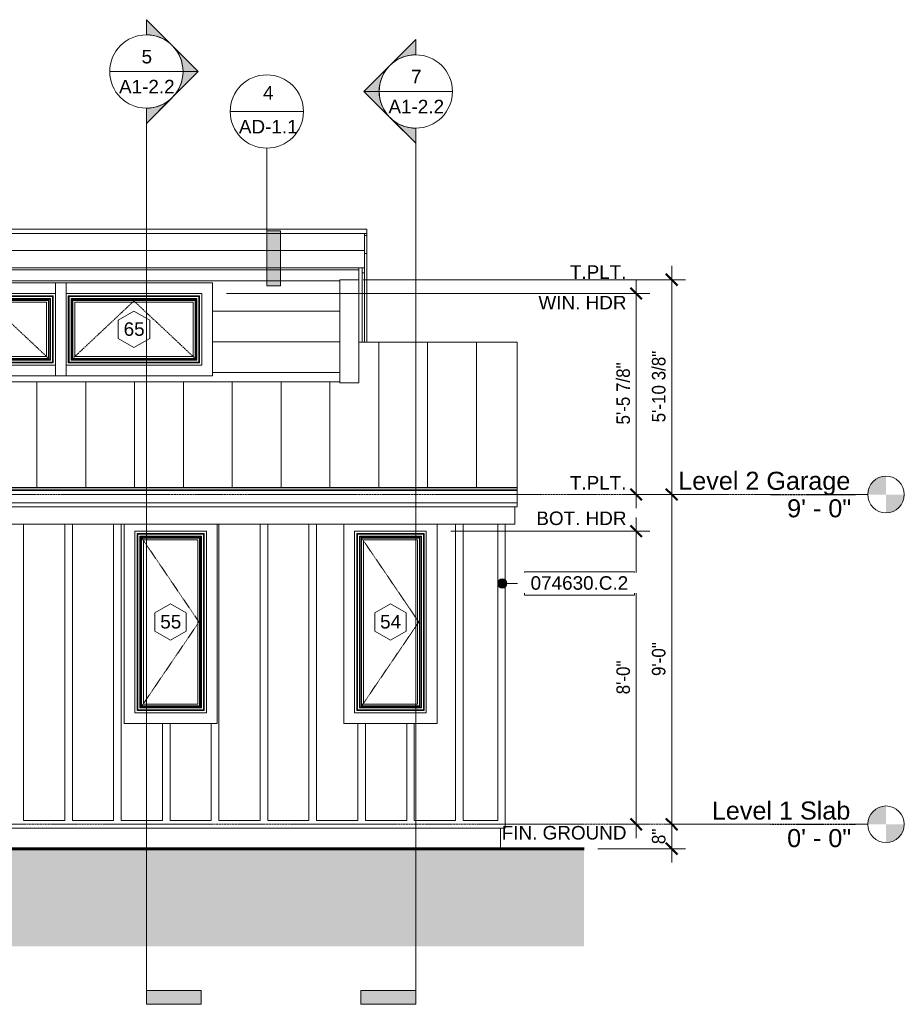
# Model space of a CAD drawing. Header units: inches. Extents: x -346 to 636, y -59 to 438.
# Tile 4 of 4: x 346 to 636, y -59 to 263. Entities that reach past the tile are written whole.
import ezdxf

# ---------------------------------------------------------------- set-up
doc = ezdxf.new("R2010")
doc.units = ezdxf.units.IN
doc.header["$MEASUREMENT"] = 0
doc.linetypes.add('Dash 1_16_', pattern=[0.125, 0.0625, -0.0625])
doc.linetypes.add('Grid Line 1_2_', pattern=[0.875, 0.5, -0.125, 0.125, -0.125])
for name, color, linetype, lineweight in [('A-ANNO-DIMS', 1, 'Continuous', 9), ('A-ANNO-DIMS-48', 1, 'Continuous', 9), ('A-ANNO-NOTE', 2, 'Continuous', 9), ('A-ANNO-SYMB', 6, 'Continuous', 9), ('A-ANNO-TEXT', 2, 'Continuous', 9), ('A-DETL', 5, 'Continuous', 9), ('A-DETL-GENF', 3, 'Continuous', 9), ('A-FLOR-LEVL', 6, 'Continuous', 9), ('A-GLAZ', 6, 'Continuous', 18), ('A-GLAZ-IDEN', 6, 'Continuous', 9), ('A-ROOF', 4, 'Continuous', 18), ('A-ROOF-OTLN', 4, 'Continuous', 9), ('A-ROOF-PATT', 8, 'Continuous', 18), ('A-WALL-MBNI', 2, 'Continuous', 18), ('A-WALL-PATT', 2, 'Continuous', 18), ('I-WALL', 2, 'Continuous', 18), ('S-FNDN-FTNG', 4, 'Continuous', 18)]:
    doc.layers.add(name, color=color, linetype=linetype, lineweight=lineweight)
doc.styles.add('Arial', font='arial.ttf', dxfattribs={"height": 5.901198})
doc.styles.add('Arial_1', font='arial.ttf', dxfattribs={"height": 4.425898})
doc.styles.add('Arial_2', font='arial.ttf', dxfattribs={"width": 0.9, "height": 4.425898})
doc.dimstyles.new('Linear_-_3_32__Arial_2', dxfattribs={"dimscale": 12, "dimtxt": 4.5, "dimasz": 0.3125, "dimexe": 0.375, "dimexo": 0.375, "dimgap": 0.0625, "dimtad": 1, "dimdec": 3, "dimrnd": 0.125, "dimzin": 3, "dimdsep": 46, "dimlunit": 4, "dimtxsty": 'Arial_2', "dimblk1": 'OBLIQUE', "dimblk2": 'OBLIQUE', "dimsah": 1, "dimcen": 0.09, "dimdle": 0.375, "dimazin": 0, "dimtfac": 1, "dimtdec": 3, "dimtix": 1, "dimtmove": 0, "dimatfit": 3, "dimfxl": 1, "dimtvp": 1, "dimfrac": 2, "dimtolj": 1, "dimtzin": 0, "dimarcsym": 2})

# ---------------------------------------------------------------- blocks, each defined once
blk = doc.blocks.new('Single Casement - 2050CS-2109448-Exterior East Elevation')
at = {"layer": 'A-GLAZ'}
for p, q in [((452.58, 98.25), (452.58, 33)), ((483.08, 33), (483.08, 98.25)), ((456.08, 36.5), (456.08, 96)), ((456.08, 96), (479.58, 96)), ((456.96, 95.12), (456.82, 95.26)), ((456.82, 95.26), (456.82, 37.24)), ((478.84, 95.26), (456.82, 95.26)), ((456.96, 37.38), (456.96, 95.12)), ((478.7, 95.12), (456.96, 95.12)), ((457.05, 37.47), (457.05, 95.03)), ((478.61, 95.03), (457.05, 95.03)), ((458.08, 94), (457.71, 94.38)), ((457.71, 94.38), (457.71, 38.12)), ((477.96, 94.38), (457.71, 94.38)), ((458.08, 38.5), (458.08, 94)), ((477.58, 94), (458.08, 94)), ((458.33, 93.75), (458.33, 38.75)), ((477.33, 93.75), (458.33, 93.75)), ((477.33, 38.75), (477.33, 93.75)), ((477.96, 94.38), (477.58, 94)), ((477.58, 94), (477.58, 38.5)), ((477.96, 38.12), (477.96, 94.38)), ((478.61, 95.03), (478.61, 37.47)), ((478.84, 95.26), (478.7, 95.12)), ((478.7, 95.12), (478.7, 37.38)), ((478.84, 37.24), (478.84, 95.26)), ((479.58, 96), (479.58, 36.5)), ((458.96, 93.12), (458.96, 39.38)), ((476.71, 93.12), (458.96, 93.12)), ((476.71, 39.38), (476.71, 93.12)), ((458.33, 38.75), (477.33, 38.75)), ((458.96, 39.38), (476.71, 39.38)), ((479.58, 36.5), (456.08, 36.5)), ((456.96, 37.38), (456.82, 37.24)), ((456.82, 37.24), (478.84, 37.24)), ((478.7, 37.38), (456.96, 37.38)), ((478.61, 37.47), (457.05, 37.47)), ((458.08, 38.5), (457.71, 38.12)), ((457.71, 38.12), (477.96, 38.12)), ((477.58, 38.5), (458.08, 38.5)), ((477.58, 38.5), (477.96, 38.12)), ((478.7, 37.38), (478.84, 37.24)), ((452.58, 33), (483.08, 33))]:
    blk.add_line(p, q, dxfattribs=at)
at = {"layer": 'A-GLAZ', "linetype": 'Dash 1_16_', "lineweight": 9}
for p, q in [((458.54, 93.54), (477.12, 66.25)), ((477.12, 66.25), (458.54, 38.96))]:
    blk.add_line(p, q, dxfattribs=at)
blk = doc.blocks.new('Single Awning - 24_ x 45_-1905831-Exterior East Elevation')
at = {"layer": 'A-GLAZ'}
for p, q in [((361.58, 177.34), (310.08, 177.34)), ((310.08, 177.34), (310.08, 146.84)), ((361.58, 146.84), (361.58, 177.34)), ((313.58, 150.34), (313.58, 173.84)), ((313.58, 173.84), (358.08, 173.84)), ((314.46, 172.96), (314.32, 173.1)), ((314.32, 173.1), (314.32, 151.09)), ((357.34, 173.1), (314.32, 173.1)), ((314.46, 151.23), (314.46, 172.96)), ((357.2, 172.96), (314.46, 172.96)), ((314.55, 151.31), (314.55, 172.88)), ((357.11, 172.88), (314.55, 172.88)), ((315.58, 171.84), (315.21, 172.22)), ((315.21, 172.22), (315.21, 151.97)), ((356.46, 172.22), (315.21, 172.22)), ((315.58, 152.34), (315.58, 171.84)), ((356.08, 171.84), (315.58, 171.84)), ((315.83, 171.59), (315.83, 152.59)), ((355.83, 171.59), (315.83, 171.59)), ((316.46, 170.97), (316.46, 153.22)), ((355.21, 170.97), (316.46, 170.97)), ((355.21, 153.22), (355.21, 170.97)), ((355.83, 152.59), (355.83, 171.59)), ((356.46, 172.22), (356.08, 171.84)), ((356.08, 171.84), (356.08, 152.34)), ((356.46, 151.97), (356.46, 172.22)), ((357.11, 172.88), (357.11, 151.31)), ((357.34, 173.1), (357.2, 172.96)), ((357.2, 172.96), (357.2, 151.23)), ((357.34, 151.09), (357.34, 173.1)), ((358.08, 173.84), (358.08, 150.34)), ((315.58, 152.34), (315.21, 151.97)), ((315.21, 151.97), (356.46, 151.97)), ((356.08, 152.34), (315.58, 152.34)), ((315.83, 152.59), (355.83, 152.59)), ((316.46, 153.22), (355.21, 153.22)), ((356.08, 152.34), (356.46, 151.97)), ((358.08, 150.34), (313.58, 150.34)), ((314.46, 151.23), (314.32, 151.09)), ((314.32, 151.09), (357.34, 151.09)), ((357.2, 151.23), (314.46, 151.23)), ((357.11, 151.31), (314.55, 151.31)), ((357.2, 151.23), (357.34, 151.09)), ((310.08, 146.84), (361.58, 146.84))]:
    blk.add_line(p, q, dxfattribs=at)
at = {"layer": 'A-GLAZ', "linetype": 'Dash 1_16_', "lineweight": 9}
for p, q in [((335.83, 171.39), (315.98, 152.74)), ((355.69, 152.74), (335.83, 171.39))]:
    blk.add_line(p, q, dxfattribs=at)
blk = doc.blocks.new('Garage Slab Stem Wall - Slab Plan-2085818-Exterior East Elevation')
at = {"layer": 'S-FNDN-FTNG'}
blk.add_line((503.83, -8), (503.83, -1.25), dxfattribs=at)
blk = doc.blocks.new('Level - Level Head - Circle-50818-Exterior East Elevation')
at = {"layer": 'A-FLOR-LEVL'}
h = blk.add_hatch(color=256, dxfattribs=at)
edge = h.paths.add_edge_path(flags=0)
edge.add_line((-339.93, 0), (-333.93, 0))
edge.add_arc((-339.93, 0), 6, 0, 90)
edge.add_line((-339.93, 6), (-339.93, 0))
h = blk.add_hatch(color=256, dxfattribs=at)
edge = h.paths.add_edge_path(flags=0)
edge.add_line((-339.93, -6), (-339.93, 0))
edge.add_line((-339.93, 0), (-345.93, 0))
edge.add_arc((-339.93, 0), 6, 180, 270)
blk.add_circle((-339.93, 0), 6, dxfattribs=at)
blk = doc.blocks.new('Section - 3_32_ x 3_8_-54337-Exterior East Elevation')
at = {"layer": 'A-ANNO-SYMB'}
blk.add_hatch(color=256, dxfattribs=at).paths.add_polyline_path([(-127.23, -54.45), (-145.23, -54.45), (-145.23, -58.95), (-127.23, -58.95)], flags=0)
for p, q in [((-145.23, -58.95), (-145.23, -54.45)), ((-145.23, -54.45), (-127.23, -54.45)), ((-127.23, -54.45), (-127.23, -58.95)), ((-127.23, -58.95), (-145.23, -58.95))]:
    blk.add_line(p, q, dxfattribs=at)
blk = doc.blocks.new('Section - Section Head - Filled-22785-Exterior East Elevation')
at = {"layer": 'A-ANNO-SYMB'}
h = blk.add_hatch(color=256, dxfattribs=at)
edge = h.paths.add_edge_path(flags=0)
edge.add_arc((-145.23, 420.74), 12.02, 47.9216, 90)
edge.add_line((-145.23, 432.76), (-145.23, 437.71))
edge.add_line((-145.23, 437.71), (-137.18, 429.66))
h = blk.add_hatch(color=256, dxfattribs=at)
edge = h.paths.add_edge_path(flags=0)
edge.add_line((-136.75, 429.23), (-128.26, 420.74))
edge.add_line((-128.26, 420.74), (-133.23, 420.74))
edge.add_arc((-145.23, 420.74), 12, 360, 405)
h = blk.add_hatch(color=256, dxfattribs=at)
edge = h.paths.add_edge_path(flags=0)
edge.add_arc((-145.23, 420.74), 12, 315, 360)
edge.add_line((-133.23, 420.74), (-128.26, 420.74))
edge.add_line((-128.26, 420.74), (-136.75, 412.26))
h = blk.add_hatch(color=256, dxfattribs=at)
edge = h.paths.add_edge_path(flags=0)
edge.add_line((-137.18, 411.82), (-145.23, 403.77))
edge.add_line((-145.23, 403.77), (-145.23, 408.73))
edge.add_arc((-145.23, 420.74), 12.02, 270, 312.0784)
for p, q in [((-128.26, 420.74), (-145.23, 437.71)), ((-145.23, 432.74), (-145.23, 437.71)), ((-137.18, 429.66), (-145.23, 437.71)), ((-145.23, 437.71), (-145.23, 432.76)), ((-128.26, 420.74), (-136.75, 429.23)), ((-128.26, 420.74), (-145.23, 403.77)), ((-136.75, 412.26), (-128.26, 420.74)), ((-133.23, 420.74), (-128.26, 420.74)), ((-128.26, 420.74), (-133.23, 420.74)), ((-145.23, 403.77), (-137.18, 411.82)), ((-145.23, 408.74), (-145.23, 403.77)), ((-145.23, 408.73), (-145.23, 403.77))]:
    blk.add_line(p, q, dxfattribs=at)
for radius, start, end in [(12, 90, 270), (12.02, 47.9216, 90), (12, 270, 90), (12, 360, 45), (12, 315, 360), (12.02, 270, 312.0784)]:
    blk.add_arc((-145.23, 420.74), radius, start, end, dxfattribs=at)
blk = doc.blocks.new('Drafting View - 3_8_ x 3_32_-55629-Exterior East Elevation')
at = {"layer": 'A-ANNO-SYMB'}
blk.add_hatch(color=256, dxfattribs=at).paths.add_polyline_path([(431.83, 194.3), (427.33, 194.3), (427.33, 176.3), (431.83, 176.3)], flags=0)
for p, q in [((427.33, 176.3), (427.33, 194.3)), ((427.33, 194.3), (431.83, 194.3)), ((431.83, 194.3), (431.83, 176.3)), ((431.83, 176.3), (427.33, 176.3))]:
    blk.add_line(p, q, dxfattribs=at)
blk = doc.blocks.new('Drafting View - Section Head - no arrow-55309-Exterior East Elevation')
at = {"layer": 'A-ANNO-SYMB'}
for start, end in [(90, 270), (270, 90)]:
    blk.add_arc((427.33, 233.44), 12, start, end, dxfattribs=at)
blk = doc.blocks.new('DIMBLOCK10-Exterior East Elevation')
at = {"layer": 'A-ANNO-DIMS-48', "transparency": 16777216}
for p, q in [((559.96, 182.84), (559.96, 108)), ((458.95, 178.34), (564.46, 178.34)), ((559.96, 178.34), (458.95, 178.34)), ((558.11, 108), (564.46, 108)), ((559.96, 108), (558.11, 108))]:
    blk.add_line(p, q, dxfattribs=at)
at = {"layer": 'A-ANNO-DIMS-48', "lineweight": 50, "transparency": 16777216}
for p, q in [((559.96, 178.34), (558.08, 180.22)), ((559.96, 178.34), (561.83, 176.47)), ((559.96, 108), (558.08, 109.88)), ((559.96, 108), (561.83, 106.12))]:
    blk.add_line(p, q, dxfattribs=at)
at = {"layer": 'A-ANNO-DIMS-48', "color": 0, "transparency": 16777216, "insert": (553.47, 131.64), "char_height": 4.426, "width": 27.6646, "attachment_point": 1, "rotation": 90, "line_spacing_factor": 0.938532, "style": 'Arial_2'}
blk.add_mtext('5\'-10 3/8"', dxfattribs=at)
blk = doc.blocks.new('_Oblique')
at = {"color": 0, "linetype": 'ByBlock', "lineweight": -2}
blk.add_line((-0.5, -0.5), (0.5, 0.5), dxfattribs=at)
blk = doc.blocks.new('DIMBLOCK11-Exterior East Elevation')
at = {"layer": 'A-ANNO-DIMS-48', "lineweight": 50, "transparency": 16777216}
for p, q in [((559.96, 108), (558.08, 109.88)), ((559.96, 108), (561.83, 106.12)), ((559.96, 0), (558.08, 1.88)), ((559.96, 0), (561.83, -1.88))]:
    blk.add_line(p, q, dxfattribs=at)
at = {"layer": 'A-ANNO-DIMS-48', "transparency": 16777216}
for p, q in [((558.11, 108), (564.46, 108)), ((559.96, 108), (558.11, 108)), ((559.96, 108), (559.96, 0)), ((558.11, 0), (564.46, 0)), ((559.96, 0), (558.11, 0))]:
    blk.add_line(p, q, dxfattribs=at)
at = {"layer": 'A-ANNO-DIMS-48', "color": 0, "transparency": 16777216, "insert": (553.47, 48.57), "char_height": 4.426, "width": 13.0431, "attachment_point": 1, "rotation": 90, "line_spacing_factor": 0.938532, "style": 'Arial_2'}
blk.add_mtext('9\'-0"', dxfattribs=at)
blk = doc.blocks.new('DIMBLOCK12-Exterior East Elevation')
at = {"layer": 'A-ANNO-DIMS-48', "lineweight": 50, "transparency": 16777216}
for p, q in [((559.96, 0), (558.08, 1.88)), ((559.96, 0), (561.83, -1.88)), ((559.96, -8), (558.08, -6.12)), ((559.96, -8), (561.83, -9.87))]:
    blk.add_line(p, q, dxfattribs=at)
at = {"layer": 'A-ANNO-DIMS-48', "transparency": 16777216}
for p, q in [((558.11, 0), (564.46, 0)), ((559.96, 0), (558.11, 0)), ((559.96, 0), (559.96, -12.5)), ((535.75, -8), (564.46, -8)), ((559.96, -8), (535.75, -8))]:
    blk.add_line(p, q, dxfattribs=at)
at = {"layer": 'A-ANNO-DIMS-48', "color": 0, "transparency": 16777216, "insert": (553.47, -6.49), "char_height": 4.426, "width": 5.9815, "attachment_point": 1, "rotation": 90, "line_spacing_factor": 0.938532, "style": 'Arial_2'}
blk.add_mtext('8"', dxfattribs=at)
blk = doc.blocks.new('DIMBLOCK13-Exterior East Elevation')
at = {"layer": 'A-ANNO-DIMS-48', "transparency": 16777216}
for p, q in [((548.33, 178.34), (548.33, 103.5)), ((414.08, 173.84), (552.83, 173.84)), ((548.33, 173.84), (414.08, 173.84)), ((546.48, 108), (552.83, 108)), ((548.33, 108), (546.48, 108))]:
    blk.add_line(p, q, dxfattribs=at)
at = {"layer": 'A-ANNO-DIMS-48', "lineweight": 50, "transparency": 16777216}
for p, q in [((548.33, 173.84), (546.46, 175.72)), ((548.33, 173.84), (550.21, 171.97)), ((548.33, 108), (546.46, 109.88)), ((548.33, 108), (550.21, 106.12))]:
    blk.add_line(p, q, dxfattribs=at)
at = {"layer": 'A-ANNO-DIMS-48', "color": 0, "transparency": 16777216, "insert": (541.84, 130.92), "char_height": 4.426, "width": 24.0092, "attachment_point": 1, "rotation": 90, "line_spacing_factor": 0.938532, "style": 'Arial_2'}
blk.add_mtext('5\'-5 7/8"', dxfattribs=at)
blk = doc.blocks.new('DIMBLOCK14-Exterior East Elevation')
at = {"layer": 'A-ANNO-DIMS-48', "transparency": 16777216}
for p, q in [((548.33, 100.5), (548.33, -4.5)), ((487.58, 96), (552.83, 96)), ((548.33, 96), (487.58, 96)), ((546.48, 0), (552.83, 0)), ((548.33, 0), (546.48, 0))]:
    blk.add_line(p, q, dxfattribs=at)
at = {"layer": 'A-ANNO-DIMS-48', "lineweight": 50, "transparency": 16777216}
for p, q in [((548.33, 96), (546.46, 97.87)), ((548.33, 96), (550.21, 94.12)), ((548.33, 0), (546.46, 1.88)), ((548.33, 0), (550.21, -1.88))]:
    blk.add_line(p, q, dxfattribs=at)
at = {"layer": 'A-ANNO-DIMS-48', "color": 0, "transparency": 16777216, "insert": (541.84, 42.57), "char_height": 4.426, "width": 13.0431, "attachment_point": 1, "rotation": 90, "line_spacing_factor": 0.938532, "style": 'Arial_2'}
blk.add_mtext('8\'-0"', dxfattribs=at)
blk = doc.blocks.new('Keynote Tag - Keynote Number - Boxed - Small-135510-Exterior East Elevation')
at = {"layer": 'A-ANNO-NOTE'}
for p, q in [((260.18, 209.26), (260.18, 216.81)), ((260.18, 216.81), (296.18, 216.81)), ((296.18, 216.81), (296.18, 209.26)), ((260.18, 209.26), (296.18, 209.26))]:
    blk.add_line(p, q, dxfattribs=at)
blk = doc.blocks.new('Window Tag - Window Tag-41068-Exterior East Elevation')
at = {"layer": 'A-GLAZ-IDEN'}
for p, q in [((-40.92, 193.5), (-46.06, 190.47)), ((-40.92, 193.5), (-35.78, 190.47)), ((-46.06, 190.47), (-46.06, 184.53)), ((-35.78, 190.47), (-35.78, 184.51)), ((-46.06, 184.53), (-40.92, 181.5)), ((-40.92, 181.5), (-35.78, 184.51))]:
    blk.add_line(p, q, dxfattribs=at)

msp = doc.modelspace()

# ---------------------------------------------------------------- hatches: boundary and pattern name
at = {"layer": 'A-ANNO-NOTE'}
h = msp.add_hatch(color=256, dxfattribs=at)
edge = h.paths.add_edge_path(flags=0)
edge.add_arc((504.454, 78.8653), 1.5, 0, 360)
at = {"layer": 'A-DETL-GENF'}
msp.add_hatch(color=9, dxfattribs=at).paths.add_polyline_path([(498.0751, -40), (531.2523, -40), (531.2523, -8), (-245.7477, -8), (-245.7477, -40), (471.953, -40)], flags=0)
at = {"layer": 'A-ROOF-PATT', "lineweight": 9}
h = msp.add_hatch(dxfattribs=at)
h.set_pattern_fill('FP_5', color=256, style=0, pattern_type=2)
h.set_pattern_definition([(90, (0, -13.323), (-16, 1e-15), [])])
h.paths.add_polyline_path([(289.0985, 110.2969), (509.3321, 110.2969), (509.3321, 157.9219), (457.4571, 157.9219), (457.4571, 144.6198), (451.2071, 144.6198), (451.2071, 144.9323), (196.4571, 144.9323), (196.4571, 144.6198), (190.2071, 144.6198), (190.2071, 148.4219), (157.4571, 148.4219), (157.4571, 110.2969), (262.9764, 110.2969)], flags=0)
at = {"layer": 'A-WALL-PATT', "lineweight": 9}
h = msp.add_hatch(dxfattribs=at)
h.set_pattern_fill('FP_4', color=256, style=0, pattern_type=2)
h.set_pattern_definition([(0, (454.27, 108), (0, 10), [])])
h.paths.add_polyline_path([(451.2071, 144.9323), (451.2071, 178.0312), (196.4571, 178.0312), (196.4571, 144.9323), (445.831, 144.9323)], flags=0)
h.paths.add_polyline_path([(310.0821, 146.8438), (214.0821, 146.8438), (214.0821, 177.3438), (409.5821, 177.3438), (409.5821, 146.8438), (313.5821, 146.8438)], flags=0)

# ---------------------------------------------------------------- linework, layer by layer
at = {"layer": 'A-ANNO-NOTE'}
msp.add_line((504.454, 78.8653), (511.735, 78.8653), dxfattribs=at)
msp.add_circle((504.454, 78.8653), 1.5, dxfattribs=at)
at = {"layer": 'A-ANNO-SYMB'}
for p, q in [((375.8836, 246.5293), (399.8836, 246.5293)), ((464.1336, 239.999), (488.1336, 239.999)), ((387.8836, 234.5293), (387.8836, -54.4469)), ((415.3257, 233.4378), (439.3257, 233.4378)), ((476.1336, 227.999), (476.1336, -54.4469)), ((427.3257, 221.4378), (427.3257, 194.2975))]:
    msp.add_line(p, q, dxfattribs=at)
at = {"layer": 'A-DETL', "lineweight": 60}
msp.add_line((531.2523, -8), (-245.7477, -8), dxfattribs=at)
at = {"layer": 'A-ROOF'}
for p, q in [((187.8321, 194.8865), (460.0821, 194.8865)), ((460.0821, 194.8865), (460.0821, 192.8396)), ((460.0821, 193.4646), (187.8321, 193.4646)), ((509.3321, 157.9219), (457.4571, 157.9219)), ((509.3321, 110.2969), (509.3321, 157.9219))]:
    msp.add_line(p, q, dxfattribs=at)
at = {"layer": 'A-ROOF-OTLN'}
for p, q in [((459.3321, 157.9219), (459.3321, 193.4646)), ((460.0821, 192.8396), (459.3321, 192.8396)), ((460.0821, 157.9219), (460.0821, 192.8396)), ((459.3321, 187.9646), (188.5821, 187.9646)), ((459.3321, 186.8812), (460.0821, 186.8812)), ((459.3321, 182.2146), (188.5821, 182.2146)), ((457.4571, 181.6002), (190.2071, 181.6002)), ((457.4571, 178.3437), (457.4571, 182.2146)), ((458.5821, 157.9219), (458.5821, 182.2146)), ((458.5821, 180.6521), (459.3321, 180.6521)), ((509.3321, 110.2969), (157.4571, 110.2969)), ((509.3321, 109.7969), (157.4571, 109.7969)), ((509.3321, 110.2969), (509.3321, 104)), ((509.3321, 109.2969), (157.4571, 109.2969)), ((509.3321, 105.2969), (133.4571, 105.2969)), ((509.3321, 104), (133.4571, 104)), ((508.5821, 98.25), (508.5821, 104)), ((508.5821, 98.25), (134.2071, 98.25))]:
    msp.add_line(p, q, dxfattribs=at)
at = {"layer": 'A-WALL-MBNI', "lineweight": 9}
for p, q in [((451.2071, 144.6198), (451.2071, 178.3437)), ((457.4571, 178.3437), (451.2071, 178.3437)), ((457.4571, 144.6198), (457.4571, 178.3437)), ((451.2071, 144.6198), (457.4571, 144.6198)), ((347.6446, 98.25), (347.6446, 1.25)), ((361.1446, 98.25), (361.1446, 1.25)), ((363.6446, 98.25), (363.6446, 1.25)), ((377.1446, 98.25), (377.1446, 1.25)), ((379.6446, 98.25), (379.6446, 1.25)), ((411.6446, 98.25), (411.6446, 1.25)), ((425.1446, 98.25), (425.1446, 1.25)), ((427.6446, 98.25), (427.6446, 1.25)), ((441.1446, 98.25), (441.1446, 1.25)), ((443.6446, 98.25), (443.6446, 1.25)), ((489.1446, 98.25), (489.1446, 1.25)), ((491.6446, 98.25), (491.6446, 1.25)), ((502.9571, 1.25), (502.9571, 98.25)), ((505.4571, 98.25), (505.4571, -1.25)), ((393.1446, 33), (393.1446, 1.25)), ((395.6446, 33), (395.6446, 1.25)), ((409.1446, 33), (409.1446, 1.25)), ((457.1446, 33), (457.1446, 1.25)), ((459.6446, 33), (459.6446, 1.25)), ((473.1446, 33), (473.1446, 1.25)), ((475.6446, 33), (475.6446, 1.25)), ((347.6446, 1.25), (361.1446, 1.25)), ((363.6446, 1.25), (377.1446, 1.25)), ((379.6446, 1.25), (393.1446, 1.25)), ((395.6446, 1.25), (409.1446, 1.25)), ((411.6446, 1.25), (425.1446, 1.25)), ((427.6446, 1.25), (441.1446, 1.25)), ((443.6446, 1.25), (457.1446, 1.25)), ((459.6446, 1.25), (473.1446, 1.25)), ((475.6446, 1.25), (489.1446, 1.25)), ((491.6446, 1.25), (502.9571, 1.25)), ((191.8321, -1.25), (505.4571, -1.25))]:
    msp.add_line(p, q, dxfattribs=at)
at = {"layer": 'I-WALL'}
for p, q in [((451.2071, 178.0312), (196.4571, 178.0312)), ((196.4571, 144.9323), (451.2071, 144.9323))]:
    msp.add_line(p, q, dxfattribs=at)

# ---------------------------------------------------------------- block references
at = {"layer": 'A-ANNO-NOTE'}
msp.add_blockref('Keynote Tag - Keynote Number - Boxed - Small-135510-Exterior East Elevation', (251.5548, -134.1685), dxfattribs=at)
at = {"layer": 'A-ANNO-SYMB'}
for name, p in [('Section - Section Head - Filled-22785-Exterior East Elevation', (533.1167, -174.2137)), ('Drafting View - Section Head - no arrow-55309-Exterior East Elevation', (0, 0)), ('Drafting View - 3_8_ x 3_32_-55629-Exterior East Elevation', (0, 0)), ('Section - 3_32_ x 3_8_-54337-Exterior East Elevation', (533.1167, 0))]:
    msp.add_blockref(name, p, dxfattribs=at)
at = {"layer": 'A-ANNO-SYMB', "extrusion": (0, 0, -1)}
for name, p in [('Section - Section Head - Filled-22785-Exterior East Elevation', (-330.9004, -180.744)), ('Section - 3_32_ x 3_8_-54337-Exterior East Elevation', (-330.9004, 0))]:
    msp.add_blockref(name, p, dxfattribs=at)
at = {"layer": 'A-FLOR-LEVL', "extrusion": (0, 0, -1)}
for p in [(-290.212, 108), (-290.212, 0)]:
    msp.add_blockref('Level - Level Head - Circle-50818-Exterior East Elevation', p, dxfattribs=at)
at = {"layer": 'A-GLAZ'}
for name, p in [('Single Awning - 24_ x 45_-1905831-Exterior East Elevation', (0, 0)), ('Single Awning - 24_ x 45_-1905831-Exterior East Elevation', (48, 0)), ('Single Casement - 2050CS-2109448-Exterior East Elevation', (-72, 0)), ('Single Casement - 2050CS-2109448-Exterior East Elevation', (0, 0))]:
    msp.add_blockref(name, p, dxfattribs=at)
at = {"layer": 'A-GLAZ-IDEN'}
for p in [(424.75, -25.4062), (436.75, -121.25), (508.75, -121.25)]:
    msp.add_blockref('Window Tag - Window Tag-41068-Exterior East Elevation', p, dxfattribs=at)
at = {"layer": 'S-FNDN-FTNG'}
msp.add_blockref('Garage Slab Stem Wall - Slab Plan-2085818-Exterior East Elevation', (0, 0), dxfattribs=at)

# ---------------------------------------------------------------- texts
at = {"layer": 'A-ANNO-SYMB', "char_height": 4.4259, "attachment_point": 2, "line_spacing_factor": 0.938532, "style": 'Arial_1'}
for s, insert, width in [('5', (388.0373, 253.6139), 4.104), ('7', (476.2873, 247.0836), 4.104), ('A1-2.2', (388.0373, 243.7958), 21.708), ('4', (427.8095, 241.778), 4.104), ('A1-2.2', (476.2873, 237.2655), 21.708), ('AD-1.1', (427.8095, 230.6738), 22.896)]:
    msp.add_mtext(s, dxfattribs=dict(at, insert=insert, width=width))
at = {"layer": 'A-ANNO-TEXT', "color": 7, "attachment_point": 3, "line_spacing_factor": 0.938532, "style": 'Arial_1'}
for s, insert, char_height, width in [('T.PLT.', (545.1489, 183.0602), 4.4259, 22.086), ('WIN. HDR', (545.1489, 173.0602), 4.4259, 34.236), ('T.PLT.', (545.1489, 114.0602), 4.4259, 22.086), ('BOT. HDR', (545.1489, 102.4352), 4.4259, 35.1), ('FIN. GROUND', (545.1489, -0.551), 4.425898, 48.546)]:
    msp.add_mtext(s, dxfattribs=dict(at, insert=insert, char_height=char_height, width=width))
at = {"layer": 'A-FLOR-LEVL', "attachment_point": 3, "line_spacing_factor": 0.938532, "style": 'Arial', "bg_fill": 3, "box_fill_scale": 1.25, "bg_fill_color": 0, "bg_fill_transparency": 0}
for s, insert, char_height, width in [('Level 2 Garage', (618.4651, 115.4593), 5.901198, 67.248), ('Level 1 Slab', (618.4651, 7.4593), 5.901198, 54.144), ('0\' - 0"', (618.7591, -1.5563), 5.9012, 24.984)]:
    msp.add_mtext(s, dxfattribs=dict(at, insert=insert, char_height=char_height, width=width))
at = {"layer": 'A-GLAZ-IDEN', "char_height": 4.4259, "width": 8.208, "attachment_point": 2, "line_spacing_factor": 0.938532, "style": 'Arial_1'}
for s, insert in [('65', (383.8797, 164.4018)), ('55', (395.8797, 68.558)), ('54', (467.8797, 68.558))]:
    msp.add_mtext(s, dxfattribs=dict(at, insert=insert))

# ---------------------------------------------------------------- dimensions: what is measured, and where the dimension line sits
at = {"layer": 'A-ANNO-DIMS'}
for base, p1, p2, override, picture, middle in [((548.332, 108), (409.5821, 173.8438), (550.9837, 108), {"dimpost": '<>', "dimfxl": 155.980138}, 'DIMBLOCK13-Exterior East Elevation', (545.2936, 140.9219)), ((548.332, 0), (483.0821, 96), (550.9837, 0), {"dimpost": '<>', "dimfxl": 117.586662}, 'DIMBLOCK14-Exterior East Elevation', (545.3223, 48)), ((559.96, -8), (562.6116, 0), (531.2523, -8), {"dimpost": '<>', "dimfxl": 32.363695}, 'DIMBLOCK12-Exterior East Elevation', (556.9502, -4))]:
    dim = msp.add_linear_dim(base=base, p1=p1, p2=p2, angle=90, dimstyle='Linear_-_3_32__Arial_2', override=override, dxfattribs=at)
    dim.commit()
    dim.dimension.update_dxf_attribs({"geometry": picture, "text_midpoint": middle})

# ---------------------------------------------------------------- next in the draw order: linework, layer by layer
at = {"layer": 'A-FLOR-LEVL', "linetype": 'Grid Line 1_2_'}
msp.add_line((-333.9282, 0), (624.1402, 0), dxfattribs=at)

# ---------------------------------------------------------------- next in the draw order: texts
at = {"layer": 'A-ANNO-NOTE', "insert": (529.7212, 81.2483), "char_height": 4.4259, "width": 38.124, "attachment_point": 2, "line_spacing_factor": 0.938532, "style": 'Arial_1', "bg_fill": 3, "box_fill_scale": 1.25, "bg_fill_color": 0, "bg_fill_transparency": 0}
msp.add_mtext('074630.C.2', dxfattribs=at)
at = {"layer": 'A-FLOR-LEVL', "insert": (618.7591, 106.4437), "char_height": 5.9012, "width": 24.984, "attachment_point": 3, "line_spacing_factor": 0.938532, "style": 'Arial', "bg_fill": 3, "box_fill_scale": 1.25, "bg_fill_color": 0, "bg_fill_transparency": 0}
msp.add_mtext('9\' - 0"', dxfattribs=at)

# ---------------------------------------------------------------- next in the draw order: dimensions: what is measured, and where the dimension line sits
at = {"layer": 'A-ANNO-DIMS'}
for base, p1, p2, override, picture, middle in [((559.96, 108), (454.4541, 178.3438), (562.6116, 108), {"dimpost": '<>', "dimfxl": 129.02047}, 'DIMBLOCK10-Exterior East Elevation', (556.92, 143.1719)), ((559.96, 0), (562.6116, 108), (562.6116, 0), {"dimpost": '<>', "dimfxl": 108}, 'DIMBLOCK11-Exterior East Elevation', (556.9502, 54))]:
    dim = msp.add_linear_dim(base=base, p1=p1, p2=p2, angle=90, dimstyle='Linear_-_3_32__Arial_2', override=override, dxfattribs=at)
    dim.commit()
    dim.dimension.update_dxf_attribs({"geometry": picture, "text_midpoint": middle})

# ---------------------------------------------------------------- next in the draw order: linework, layer by layer
at = {"layer": 'A-FLOR-LEVL', "linetype": 'Grid Line 1_2_'}
msp.add_line((96.7058, 108), (624.1402, 108), dxfattribs=at)

doc.saveas('drawing.dxf')
